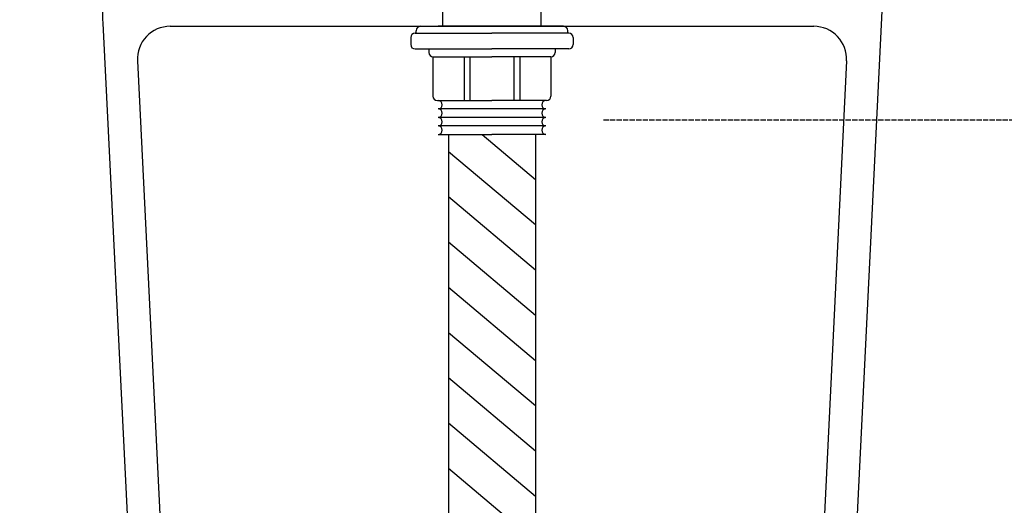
# Model space of a CAD drawing. Extents: x -11826 to -1759, y -5566 to -2206.
# Tile 5 of 13: x -9800 to -9349, y -3754 to -3532. Entities that reach past the tile are written whole.
import ezdxf

# ---------------------------------------------------------------- set-up
doc = ezdxf.new("R2010")
doc.units = 0
doc.header["$LTSCALE"] = 0.2
doc.linetypes.add('ACAD_ISO02W100', pattern=[15, 12, -3])
doc.layers.get('0').update_dxf_attribs({"linetype": 'CONTINUOUS'})
doc.layers.get('Defpoints').update_dxf_attribs({"linetype": 'CONTINUOUS'})
doc.layers.add('1', color=7, linetype='CONTINUOUS', true_color=0xffffff)
doc.styles.get("Standard").update_dxf_attribs({"font": 'simplex.shx'})
doc.dimstyles.new('Q_Dettagli', dxfattribs={"dimscale": 32, "dimtxt": 1, "dimasz": 0.5, "dimexe": 0.2, "dimexo": 0.2, "dimgap": 0.2, "dimtad": 0, "dimtih": 1, "dimtoh": 1, "dimzin": 9, "dimdsep": 46, "dimtxsty": 'Standard', "dimblk": 'ARCHTICK', "dimcen": 0.2, "dimdle": 0.2, "dimclrd": 42, "dimclre": 42, "dimclrt": 142, "dimadec": 0, "dimazin": 0, "dimtfac": 1, "dimtofl": 0, "dimtmove": 2, "dimatfit": 0, "dimfxl": 1, "dimtolj": 1, "dimtzin": 0, "dimarcsym": 0})

# ---------------------------------------------------------------- blocks, each defined once
blk = doc.blocks.new('_ArchTick')
at = {"color": 0, "linetype": 'ByBlock', "const_width": 0.15}
blk.add_lwpolyline([(-0.5, -0.5), (0.5, 0.5)], dxfattribs=at)
blk = doc.blocks.new('*D11')
at = {"color": 42, "linetype": 'ACAD_ISO02W100', "lineweight": -2, "transparency": 16777216}
for p, q in [((-9992.03, -3229.34), (-9992.03, -3651.34)), ((-9806.63, -3235.74), (-9998.43, -3235.74)), ((-9992.03, -4118.14), (-9992.03, -3696.14)), ((-9739.62, -4111.74), (-9998.43, -4111.74))]:
    blk.add_line(p, q, dxfattribs=at)
at = {"layer": 'Defpoints', "color": 0, "linetype": 'ACAD_ISO02W100', "transparency": 16777216}
for p in [(-9800.23, -3235.74), (-9992.03, -4111.74), (-9733.22, -4111.74)]:
    blk.add_point(p, dxfattribs=at)
at = {"color": 42, "linetype": 'ACAD_ISO02W100', "lineweight": -2, "transparency": 16777216, "xscale": 16, "yscale": 16, "zscale": 16}
for p, rotation in [((-9992.03, -3235.74), 90), ((-9992.03, -4111.74), 270)]:
    blk.add_blockref('_ArchTick', p, dxfattribs=dict(at, rotation=rotation))
at = {"color": 142, "linetype": 'ACAD_ISO02W100', "transparency": 16777216, "insert": (-9992.03, -3673.74), "char_height": 32, "attachment_point": 5}
blk.add_mtext('\\A1;876', dxfattribs=at)

msp = doc.modelspace()

# ---------------------------------------------------------------- hatches: boundary and pattern name
h = msp.add_hatch()
h.set_pattern_fill('ANSI31', color=9, scale=5, angle=95)
h.set_pattern_definition([(140, (-64773.066, -9563.474), (-10.2042533, -12.1609555), [])])
h.paths.add_polyline_path([(-9563.414, -3584.249), (-9583.414, -3584.249), (-9603.414, -3584.249), (-9603.219, -4075.905), (-9563.414, -4075.905)])

# ---------------------------------------------------------------- linework, layer by layer
at = {"color": 7}
for p, q in [((-9605.916, -3534.744), (-9605.721, -3519.744)), ((-9560.912, -3534.744), (-9560.717, -3519.744)), ((-9404.303, -3518.513), (-9433.219, -4111.744)), ((-9761.816, -3533.326), (-9733.219, -4111.744)), ((-9730.968, -3534.744), (-9605.916, -3534.744)), ((-9560.912, -3534.744), (-9435.861, -3534.744)), ((-9745.95, -3550.485), (-9718.237, -4111.003)), ((-9420.879, -3550.474), (-9448.201, -4111.014)), ((-9603.414, -3584.249), (-9603.219, -4075.905)), ((-9563.414, -3584.249), (-9563.414, -4075.905))]:
    msp.add_line(p, q, dxfattribs=at)
at = {"color": 1}
for p, q in [((-9618.676, -3537.864), (-9583.414, -3537.864)), ((-9618.197, -3537.864), (-9618.197, -3536.744)), ((-9616.197, -3534.744), (-9583.414, -3534.744)), ((-9558.682, -3534.744), (-9608.147, -3534.744)), ((-9605.916, -3534.744), (-9560.912, -3534.744)), ((-9550.632, -3534.744), (-9583.414, -3534.744)), ((-9548.153, -3537.864), (-9583.414, -3537.864)), ((-9548.632, -3537.864), (-9548.632, -3536.744)), ((-9620.676, -3539.864), (-9620.676, -3543.112)), ((-9546.153, -3539.864), (-9546.153, -3543.112)), ((-9618.676, -3545.112), (-9583.414, -3545.112)), ((-9612.321, -3545.112), (-9612.321, -3546.691)), ((-9548.153, -3545.112), (-9583.414, -3545.112)), ((-9554.508, -3545.112), (-9554.508, -3546.691)), ((-9610.454, -3548.686), (-9610.454, -3566.755)), ((-9610.321, -3548.691), (-9583.414, -3548.691)), ((-9596.185, -3548.691), (-9596.185, -3568.755)), ((-9593.512, -3548.691), (-9593.512, -3568.755)), ((-9556.508, -3548.691), (-9583.414, -3548.691)), ((-9573.317, -3548.691), (-9573.317, -3568.755)), ((-9570.644, -3548.691), (-9570.644, -3568.755)), ((-9556.375, -3548.686), (-9556.375, -3566.755)), ((-9608.454, -3568.755), (-9583.414, -3568.755)), ((-9558.375, -3568.755), (-9583.414, -3568.755)), ((-9558.682, -3572.61), (-9608.147, -3572.61)), ((-9558.682, -3576.49), (-9608.147, -3576.49)), ((-9558.682, -3580.369), (-9608.147, -3580.369)), ((-9608.147, -3584.249), (-9583.414, -3584.249)), ((-9558.682, -3584.249), (-9583.414, -3584.249))]:
    msp.add_line(p, q, dxfattribs=at)
at = {"color": 1, "linetype": 'ACAD_ISO02W100'}
msp.add_line((-9532.316, -3577.558), (-9213.426, -3577.558), dxfattribs=at)
at = {"color": 7}
for centre, start, end in [((-9730.968, -3549.744), 90, 182.83041), ((-9435.861, -3549.744), 357.20941, 90)]:
    msp.add_arc(centre, 15, start, end, dxfattribs=at)
at = {"color": 1}
for centre, radius, start, end in [((-9618.676, -3539.864), 2, 90, 180), ((-9616.197, -3536.744), 2, 90, 180), ((-9550.632, -3536.744), 2, 0, 90), ((-9548.153, -3539.864), 2, 0, 90), ((-9618.676, -3543.112), 2, 180, 270), ((-9548.153, -3543.112), 2, 270, 0), ((-9610.321, -3546.691), 2, 180, 270), ((-9556.508, -3546.691), 2, 270, 0), ((-9608.454, -3566.755), 2, 180, 270), ((-9608.147, -3570.671), 1.94, 270, 90), ((-9558.682, -3570.671), 1.94, 90, 270), ((-9558.375, -3566.755), 2, 270, 0), ((-9608.147, -3574.55), 1.94, 270, 90), ((-9558.682, -3574.55), 1.94, 90, 270), ((-9608.147, -3578.43), 1.94, 270, 90), ((-9558.682, -3578.43), 1.94, 90, 270), ((-9608.147, -3582.309), 1.94, 270, 90), ((-9558.682, -3582.309), 1.94, 90, 270)]:
    msp.add_arc(centre, radius, start, end, dxfattribs=at)
at = {"layer": '1', "color": 7, "linetype": 'Continuous'}
msp.add_open_spline([(-9761.968, -3525.11), (-9761.969, -3525.536), (-9761.958, -3525.961), (-9761.909, -3527.816), (-9761.924, -3529.245), (-9761.918, -3530.677), (-9761.918, -3530.68), (-9761.915, -3531.565), (-9761.913, -3532.445), (-9761.816, -3533.326)], degree=3, knots=[0, 0, 0, 0, 0.1552581, 0.1552581, 0.6768975, 0.6768975, 0.6777513, 0.6777513, 1, 1, 1, 1], dxfattribs=at)

# ---------------------------------------------------------------- dimensions: what is measured, and where the dimension line sits
at = {"color": 1, "linetype": 'ACAD_ISO02W100'}
dim = msp.add_linear_dim(base=(-9992.031, -4111.744), p1=(-9800.229, -3235.741), p2=(-9733.219, -4111.744), angle=90, dimstyle='Q_Dettagli', override={"dimdec": 0}, dxfattribs=at)
dim.commit()
dim.dimension.update_dxf_attribs({"geometry": '*D11', "text_midpoint": (-9992.031, -3673.743)})

doc.saveas('drawing.dxf')
